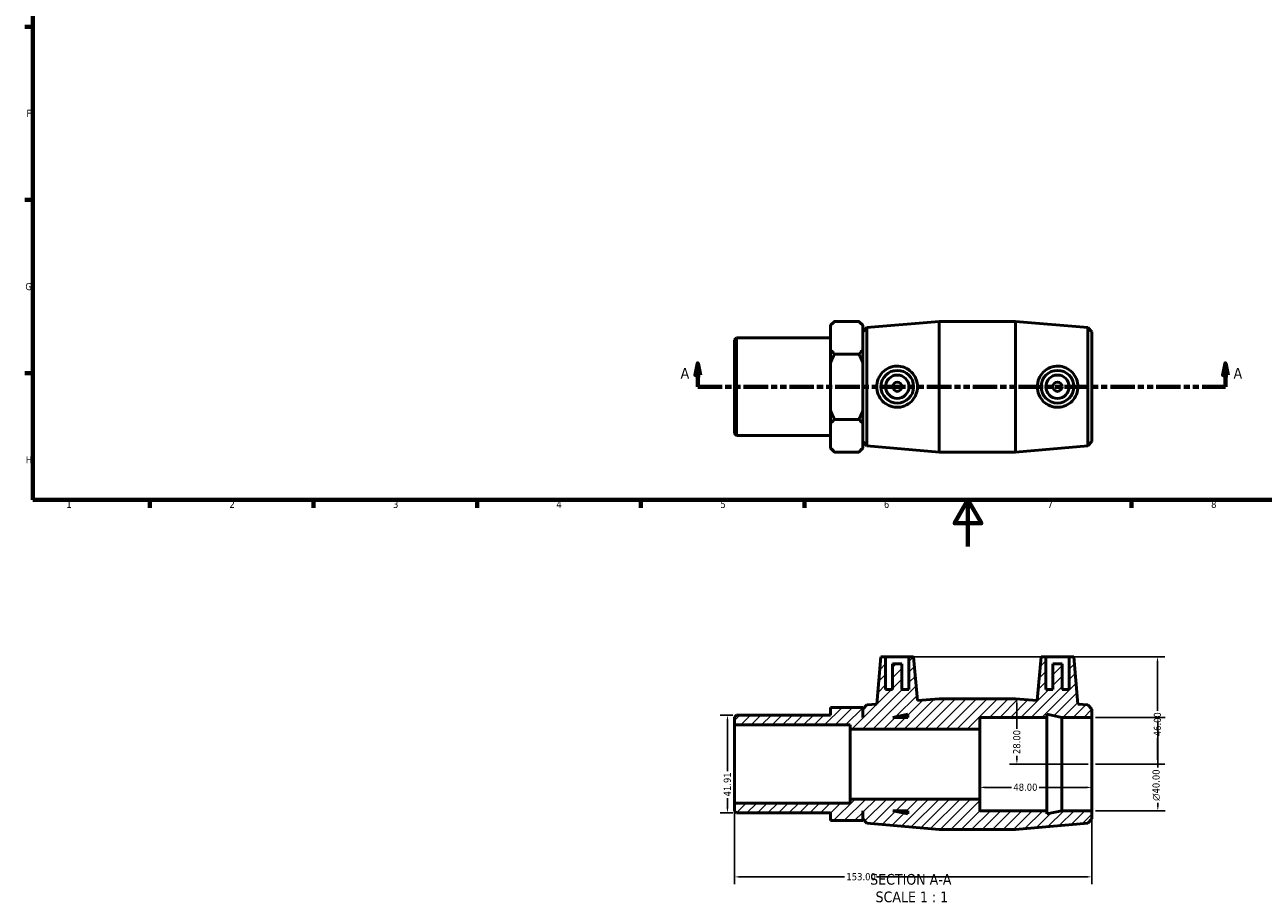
# Model space of a CAD drawing. Header units: millimetres. Extents: x 0 to 895, y -151 to 594.
# Tile 1 of 3: x 17 to 547, y -151 to 224. Entities that reach past the tile are written whole.
import ezdxf

# ---------------------------------------------------------------- set-up
doc = ezdxf.new("R2010")
doc.units = ezdxf.units.MM
doc.linetypes.add('DOUBLE_DASH_CHAIN', pattern=[1.2403, 0.6614, -0.0827, 0.1654, -0.0827, 0.1654, -0.0827])
for name, color, linetype, lineweight in [('Border (ANSI)', 7, 'Continuous', 70), ('Dimension (ANSI)', 7, 'Continuous', 25), ('Hatch (ANSI)', 7, 'Continuous', 18), ('Section Line (ANSI)', 7, 'DOUBLE_DASH_CHAIN', 70), ('Symbol (ANSI)', 7, 'Continuous', 25), ('Visible (ANSI)', 7, 'Continuous', 50)]:
    doc.layers.add(name, color=color, linetype=linetype, lineweight=lineweight)
doc.styles.add('Label Text (ANSI)', font='tahoma.ttf')
doc.styles.add('Note Text (ANSI)', font='tahoma.ttf')
doc.dimstyles.new('Default - mm (ANSI)', dxfattribs={"dimtxt": 3.048, "dimasz": 2.5, "dimexe": 3.175, "dimexo": 1.6002, "dimgap": 0.8, "dimtad": 0, "dimtoh": 1, "dimrnd": 1e-08, "dimzin": 4, "dimdsep": 46, "dimtxsty": 'Note Text (ANSI)', "dimcen": 0.09, "dimdle": 10, "dimclrd": 256, "dimclre": 256, "dimclrt": 230, "dimadec": 1, "dimazin": 1, "dimtfac": 1, "dimtofl": 0, "dimtmove": 0, "dimatfit": 3, "dimfxl": 1, "dimtolj": 1, "dimtzin": 4, "dimlwd": -1, "dimlwe": -1, "dimarcsym": 0})

# ---------------------------------------------------------------- blocks, each defined once
blk = doc.blocks.new('Borders Default Border')
at = {"layer": 'Border (ANSI)'}
for p, q in [((20, 222.75), (16.55, 222.75)), ((20, 148.5), (16.55, 148.5)), ((20, 74.25), (16.55, 74.25)), ((70.08, 20), (70.08, 16.55)), ((140.17, 20), (140.17, 16.55)), ((210.25, 20), (210.25, 16.55)), ((280.33, 20), (280.33, 16.55)), ((350.42, 20), (350.42, 16.55)), ((490.58, 20), (490.58, 16.55))]:
    blk.add_line(p, q, dxfattribs=at)
at = {"layer": 'Border (ANSI)', "flags": 128}
for points in [[(20, 20), (20, 574), (821, 574), (821, 20), (20, 20)], [(420.5, 0), (420.5, 20), (414.73, 10), (426.27, 10), (420.5, 20)]]:
    blk.add_lwpolyline(points, dxfattribs=at)
at = {"layer": 'Border (ANSI)', "color": 230, "true_color": 0xff0080, "char_height": 3.05, "attachment_point": 7, "style": 'Note Text (ANSI)'}
for s, insert in [('F', (17.29, 184.1)), ('G', (16.81, 109.79)), ('H', (16.97, 35.6)), ('1', (34.35, 16.55)), ('2', (104.2, 16.55)), ('3', (174.26, 16.49)), ('4', (244.23, 16.55)), ('5', (314.48, 16.49)), ('6', (384.49, 16.49)), ('7', (454.6, 16.55)), ('8', (524.63, 16.48))]:
    blk.add_mtext(s, dxfattribs=dict(at, insert=insert))
blk = doc.blocks.new('2dTransSection0')
at = {"layer": 'Section Line (ANSI)', "linetype": 'Continuous'}
for p, q in [((304.79, 78.49), (303.79, 73.49)), ((304.79, 73.49), (304.79, 78.49)), ((305.79, 73.49), (304.79, 78.49)), ((530.76, 78.49), (529.76, 73.49)), ((530.76, 73.49), (530.76, 78.49)), ((531.76, 73.49), (530.76, 78.49)), ((303.79, 73.49), (305.79, 73.49)), ((304.79, 68.49), (304.79, 73.49)), ((529.76, 73.49), (531.76, 73.49)), ((530.76, 68.49), (530.76, 73.49)), ((304.79, 68.49), (314.82, 68.49)), ((520.73, 68.49), (530.76, 68.49))]:
    blk.add_line(p, q, dxfattribs=at)
at = {"layer": 'Section Line (ANSI)', "linetype": 'DOUBLE_DASH_CHAIN', "ltscale": 15.827467}
blk.add_line((304.79, 68.49), (530.76, 68.49), dxfattribs=at)
at = {"layer": 'Section Line (ANSI)', "linetype": 'Continuous', "flags": 128}
for points in [[(305.79, 73.49), (304.79, 78.49), (303.79, 73.49), (305.79, 73.49)], [(531.76, 73.49), (530.76, 78.49), (529.76, 73.49), (531.76, 73.49)]]:
    blk.add_lwpolyline(points, dxfattribs=at)
at = {"layer": 'Section Line (ANSI)'}
for points in [[(305.79, 73.49), (304.79, 78.49), (303.79, 73.49), (305.79, 73.49)], [(531.76, 73.49), (530.76, 78.49), (529.76, 73.49), (531.76, 73.49)]]:
    blk.add_solid(points, dxfattribs=at)
at = {"layer": 'Section Line (ANSI)', "char_height": 4.57, "attachment_point": 7, "style": 'Label Text (ANSI)'}
for insert in [(297.43, 71.99), (534.23, 71.99)]:
    blk.add_mtext('A', dxfattribs=dict(at, insert=insert))
blk = doc.blocks.new('*D7')
at = {"layer": 'Defpoints', "color": 0, "transparency": 16777216}
for p in [(425.53, -93.23), (473.53, -93.23), (425.53, -103.23)]:
    blk.add_point(p, dxfattribs=at)
at = {"layer": 'Dimension (ANSI)', "transparency": 16777216}
for p, q in [((428.03, -103.23), (439.15, -103.23)), ((471.03, -103.23), (450.92, -103.23))]:
    blk.add_line(p, q, dxfattribs=at)
for points in [[(428.03, -102.82), (428.03, -103.65), (425.53, -103.23)], [(471.03, -102.82), (471.03, -103.65), (473.53, -103.23)]]:
    blk.add_solid(points, dxfattribs=at)
at = {"layer": 'Dimension (ANSI)', "color": 230, "true_color": 0xff0080, "transparency": 16777216, "insert": (439.95, -101.64), "char_height": 3.048, "attachment_point": 1, "style": 'Note Text (ANSI)'}
blk.add_mtext('\\A1;48.00', dxfattribs=at)
blk = doc.blocks.new('*D8')
at = {"layer": 'Defpoints', "color": 0, "transparency": 16777216}
for p in [(473.53, -73.23), (473.53, -113.23), (501.8, -113.23)]:
    blk.add_point(p, dxfattribs=at)
at = {"layer": 'Dimension (ANSI)', "transparency": 16777216}
for p, q in [((475.13, -73.23), (504.98, -73.23)), ((501.8, -75.73), (501.8, -94.64)), ((501.8, -110.73), (501.8, -109.79)), ((475.13, -113.23), (504.98, -113.23))]:
    blk.add_line(p, q, dxfattribs=at)
for points in [[(501.38, -75.73), (502.22, -75.73), (501.8, -73.23)], [(501.38, -110.73), (502.22, -110.73), (501.8, -113.23)]]:
    blk.add_solid(points, dxfattribs=at)
at = {"layer": 'Dimension (ANSI)', "color": 230, "true_color": 0xff0080, "transparency": 16777216, "insert": (499.51, -108.99), "char_height": 3.048, "attachment_point": 1, "rotation": 90, "style": 'Note Text (ANSI)'}
blk.add_mtext('\\A1;\\fAIGDT|b0|i0;\\H3.0480;\\ln\\fTahoma|b0|i0;\\H3.0480;40.00', dxfattribs=at)
blk = doc.blocks.new('*D9')
at = {"layer": 'Defpoints', "color": 0, "transparency": 16777216}
for p in [(321.37, -72.28), (317.49, -114.19), (321.37, -114.19)]:
    blk.add_point(p, dxfattribs=at)
at = {"layer": 'Dimension (ANSI)', "transparency": 16777216}
for p, q in [((319.77, -72.28), (314.31, -72.28)), ((317.49, -74.78), (317.49, -96.28)), ((317.49, -111.69), (317.49, -107.89)), ((319.77, -114.19), (314.31, -114.19))]:
    blk.add_line(p, q, dxfattribs=at)
for points in [[(317.07, -74.78), (317.91, -74.78), (317.49, -72.28)], [(317.07, -111.69), (317.91, -111.69), (317.49, -114.19)]]:
    blk.add_solid(points, dxfattribs=at)
at = {"layer": 'Dimension (ANSI)', "color": 230, "true_color": 0xff0080, "transparency": 16777216, "insert": (315.9, -107.09), "char_height": 3.048, "attachment_point": 1, "rotation": 90, "style": 'Note Text (ANSI)'}
blk.add_mtext('\\A1;41.91', dxfattribs=at)
blk = doc.blocks.new('*D10')
at = {"layer": 'Defpoints', "color": 0, "transparency": 16777216}
for p in [(320.53, -110), (473.53, -113.23), (473.53, -141.57)]:
    blk.add_point(p, dxfattribs=at)
at = {"layer": 'Dimension (ANSI)', "transparency": 16777216}
for p, q in [((320.53, -111.6), (320.53, -144.75)), ((473.53, -114.83), (473.53, -144.75)), ((323.03, -141.57), (367.64, -141.57)), ((471.03, -141.57), (381.32, -141.57))]:
    blk.add_line(p, q, dxfattribs=at)
for points in [[(323.03, -141.15), (323.03, -141.99), (320.53, -141.57)], [(471.03, -141.15), (471.03, -141.99), (473.53, -141.57)]]:
    blk.add_solid(points, dxfattribs=at)
at = {"layer": 'Dimension (ANSI)', "color": 230, "true_color": 0xff0080, "transparency": 16777216, "insert": (368.44, -139.98), "char_height": 3.048, "attachment_point": 1, "style": 'Note Text (ANSI)'}
blk.add_mtext('\\A1;153.00', dxfattribs=at)
blk = doc.blocks.new('*D11')
at = {"layer": 'Defpoints', "color": 0, "transparency": 16777216}
for p in [(395.23, -47.23), (473.53, -93.23), (501.67, -93.23)]:
    blk.add_point(p, dxfattribs=at)
at = {"layer": 'Dimension (ANSI)', "transparency": 16777216}
for p, q in [((396.83, -47.23), (504.84, -47.23)), ((501.67, -49.73), (501.67, -70.35)), ((501.67, -90.73), (501.67, -82.12)), ((475.13, -93.23), (504.84, -93.23))]:
    blk.add_line(p, q, dxfattribs=at)
for points in [[(501.25, -49.73), (502.08, -49.73), (501.67, -47.23)], [(501.25, -90.73), (502.08, -90.73), (501.67, -93.23)]]:
    blk.add_solid(points, dxfattribs=at)
at = {"layer": 'Dimension (ANSI)', "color": 230, "true_color": 0xff0080, "transparency": 16777216, "insert": (500.08, -81.32), "char_height": 3.048, "attachment_point": 1, "rotation": 90, "style": 'Note Text (ANSI)'}
blk.add_mtext('\\A1;46.00', dxfattribs=at)
blk = doc.blocks.new('*D12')
at = {"layer": 'Defpoints', "color": 0, "transparency": 16777216}
for p in [(440.86, -65.23), (441.43, -93.23), (473.53, -93.23)]:
    blk.add_point(p, dxfattribs=at)
at = {"layer": 'Dimension (ANSI)', "transparency": 16777216}
for p, q in [((441.43, -67.73), (441.43, -78.11)), ((441.43, -90.73), (441.43, -89.74)), ((471.93, -93.23), (438.25, -93.23))]:
    blk.add_line(p, q, dxfattribs=at)
for points in [[(441.01, -67.73), (441.85, -67.73), (441.43, -65.23)], [(441.01, -90.73), (441.85, -90.73), (441.43, -93.23)]]:
    blk.add_solid(points, dxfattribs=at)
at = {"layer": 'Dimension (ANSI)', "color": 230, "true_color": 0xff0080, "transparency": 16777216, "insert": (439.84, -88.94), "char_height": 3.048, "attachment_point": 1, "rotation": 90, "style": 'Note Text (ANSI)'}
blk.add_mtext('\\A1;28.00', dxfattribs=at)

msp = doc.modelspace()

# ---------------------------------------------------------------- hatches: boundary and pattern name
at = {"layer": 'Hatch (ANSI)'}
h = msp.add_hatch(dxfattribs=at)
h.set_pattern_fill('ANSI31', color=256, scale=25.4, style=0)
h.set_pattern_definition([(45, (0, 0), (-2.245064, 2.245064), [])])
h.paths.add_polyline_path([(425.531, -108.232), (370.031, -108.232), (370.031, -109.996), (320.531, -109.996), (320.531, -113.349), (321.369, -114.187), (361.681, -114.187), (361.681, -117.481), (375.431, -117.481), (375.431, -113.232), (375.531, -113.232), (375.531, -116.752), (377.205, -118.576), (408.198, -121.232), (440.865, -121.232), (471.857, -118.576), (473.531, -116.752), (473.531, -113.232), (460.731, -113.232), (454.331, -114.593), (454.331, -113.232), (425.531, -113.232)])
h.paths.add_polyline_path([(394.731, -114.593), (388.331, -113.232), (394.731, -113.232)], flags=0)
h.paths.add_polyline_path([(395.231, -47.232), (395.231, -61.232), (392.231, -61.232), (392.231, -50.232), (388.231, -50.232), (388.231, -61.232), (385.231, -61.232), (385.231, -47.232), (383.231, -47.232), (381.456, -67.525), (377.205, -67.889), (375.531, -69.712), (375.531, -73.232), (375.431, -73.232), (375.431, -68.984), (361.681, -68.984), (361.681, -72.277), (321.369, -72.277), (320.531, -73.116), (320.531, -76.468), (370.031, -76.468), (370.031, -78.232), (425.531, -78.232), (425.531, -73.232), (454.331, -73.232), (454.331, -71.872), (460.731, -73.232), (473.531, -73.232), (473.531, -69.712), (471.857, -67.889), (467.607, -67.525), (465.831, -47.232), (463.831, -47.232), (463.831, -61.232), (460.831, -61.232), (460.831, -50.232), (456.831, -50.232), (456.831, -61.232), (453.831, -61.232), (453.831, -47.232), (451.831, -47.232), (450.187, -66.032), (440.865, -65.232), (408.198, -65.232), (398.876, -66.032), (397.231, -47.232)])
h.paths.add_polyline_path([(388.331, -73.232), (394.731, -71.872), (394.731, -73.232)], flags=0)

# ---------------------------------------------------------------- linework, layer by layer
at = {"layer": 'Visible (ANSI)'}
for p, q in [((361.681, 94.807), (363.361, 96.487)), ((373.751, 96.487), (363.361, 96.487)), ((375.431, 94.807), (373.751, 96.487)), ((377.205, 93.83), (408.198, 96.487)), ((408.198, 40.487), (408.198, 96.487)), ((408.198, 96.487), (440.865, 96.487)), ((440.865, 40.487), (440.865, 96.487)), ((471.857, 93.83), (440.865, 96.487)), ((361.681, 94.604), (361.681, 94.807)), ((361.681, 84.37), (361.681, 94.604)), ((375.431, 94.807), (375.431, 94.604)), ((375.431, 94.604), (375.431, 84.37)), ((375.531, 92.007), (377.205, 93.83)), ((375.531, 44.967), (375.531, 92.007)), ((377.205, 93.83), (377.205, 43.143)), ((471.857, 43.143), (471.857, 93.83)), ((473.531, 92.007), (471.857, 93.83)), ((473.531, 92.007), (473.531, 44.967)), ((320.531, 88.604), (321.369, 89.442)), ((320.531, 48.37), (320.531, 88.604)), ((321.369, 89.442), (321.369, 47.532)), ((321.369, 89.442), (361.681, 89.442)), ((375.431, 88.487), (375.531, 88.487)), ((361.681, 78.721), (361.681, 84.37)), ((373.751, 82.487), (363.361, 82.487)), ((375.431, 84.37), (375.431, 78.721)), ((361.681, 58.253), (361.681, 78.721)), ((375.431, 78.721), (375.431, 58.253)), ((361.681, 52.604), (361.681, 58.253)), ((373.751, 54.487), (363.361, 54.487)), ((375.431, 58.253), (375.431, 52.604)), ((320.531, 48.37), (321.369, 47.532)), ((361.681, 42.37), (361.681, 52.604)), ((375.431, 52.604), (375.431, 42.37)), ((375.431, 48.487), (375.531, 48.487)), ((321.369, 47.532), (361.681, 47.532)), ((375.531, 44.967), (377.205, 43.143)), ((377.205, 43.143), (408.198, 40.487)), ((471.857, 43.143), (440.865, 40.487)), ((473.531, 44.967), (471.857, 43.143)), ((361.681, 42.167), (361.681, 42.37)), ((361.681, 42.167), (363.361, 40.487)), ((363.361, 40.487), (373.751, 40.487)), ((375.431, 42.167), (373.751, 40.487)), ((375.431, 42.37), (375.431, 42.167)), ((408.198, 40.487), (440.865, 40.487)), ((383.231, -47.232), (381.456, -67.525)), ((385.231, -47.232), (383.231, -47.232)), ((385.231, -61.232), (385.231, -47.232)), ((385.231, -47.232), (395.231, -47.232)), ((395.231, -47.232), (395.231, -61.232)), ((397.231, -47.232), (395.231, -47.232)), ((398.876, -66.032), (397.231, -47.232)), ((451.831, -47.232), (450.187, -66.032)), ((453.831, -47.232), (451.831, -47.232)), ((453.831, -61.232), (453.831, -47.232)), ((453.831, -47.232), (463.831, -47.232)), ((465.831, -47.232), (463.831, -47.232)), ((463.831, -47.232), (463.831, -61.232)), ((467.607, -67.525), (465.831, -47.232)), ((392.231, -50.232), (388.231, -50.232)), ((388.231, -50.232), (388.231, -61.232)), ((392.231, -61.232), (392.231, -50.232)), ((460.831, -50.232), (456.831, -50.232)), ((456.831, -50.232), (456.831, -61.232)), ((460.831, -61.232), (460.831, -50.232)), ((388.231, -61.232), (385.231, -61.232)), ((395.231, -61.232), (392.231, -61.232)), ((456.831, -61.232), (453.831, -61.232)), ((463.831, -61.232), (460.831, -61.232)), ((377.205, -67.889), (375.531, -69.712)), ((381.456, -67.525), (377.205, -67.889)), ((408.198, -65.232), (398.876, -66.032)), ((440.865, -65.232), (408.198, -65.232)), ((450.187, -66.032), (440.865, -65.232)), ((471.857, -67.889), (467.607, -67.525)), ((473.531, -69.712), (471.857, -67.889)), ((321.369, -72.277), (320.531, -73.116)), ((320.531, -73.116), (320.531, -76.468)), ((361.681, -72.277), (321.369, -72.277)), ((375.431, -68.984), (361.681, -68.984)), ((361.681, -68.984), (361.681, -72.277)), ((375.431, -73.232), (375.431, -68.984)), ((375.531, -73.232), (375.431, -73.232)), ((375.531, -69.712), (375.531, -73.232)), ((388.331, -73.232), (394.731, -71.872)), ((394.731, -73.232), (388.331, -73.232)), ((394.731, -71.872), (394.731, -73.232)), ((425.531, -78.232), (425.531, -73.232)), ((425.531, -73.232), (454.331, -73.232)), ((454.331, -73.232), (454.331, -71.872)), ((454.331, -71.872), (460.731, -73.232)), ((454.331, -113.232), (454.331, -73.232)), ((460.731, -73.232), (473.531, -73.232)), ((460.731, -113.232), (460.731, -73.232)), ((473.531, -73.232), (473.531, -69.712)), ((473.531, -113.232), (473.531, -73.232)), ((320.531, -76.468), (370.031, -76.468)), ((320.531, -109.996), (320.531, -76.468)), ((370.031, -76.468), (370.031, -78.232)), ((370.031, -78.232), (425.531, -78.232)), ((370.031, -108.232), (370.031, -78.232)), ((425.531, -108.232), (425.531, -78.232)), ((370.031, -109.996), (320.531, -109.996)), ((320.531, -109.996), (320.531, -113.349)), ((425.531, -108.232), (370.031, -108.232)), ((370.031, -108.232), (370.031, -109.996)), ((425.531, -113.232), (425.531, -108.232)), ((320.531, -113.349), (321.369, -114.187)), ((321.369, -114.187), (361.681, -114.187)), ((361.681, -114.187), (361.681, -117.481)), ((375.431, -117.481), (375.431, -113.232)), ((375.431, -113.232), (375.531, -113.232)), ((375.531, -113.232), (375.531, -116.752)), ((394.731, -114.593), (388.331, -113.232)), ((388.331, -113.232), (394.731, -113.232)), ((394.731, -113.232), (394.731, -114.593)), ((454.331, -113.232), (425.531, -113.232)), ((460.731, -113.232), (454.331, -114.593)), ((454.331, -114.593), (454.331, -113.232)), ((473.531, -113.232), (460.731, -113.232)), ((473.531, -116.752), (473.531, -113.232)), ((361.681, -117.481), (375.431, -117.481)), ((375.531, -116.752), (377.205, -118.576)), ((377.205, -118.576), (408.198, -121.232)), ((408.198, -121.232), (440.865, -121.232)), ((440.865, -121.232), (471.857, -118.576)), ((471.857, -118.576), (473.531, -116.752))]:
    msp.add_line(p, q, dxfattribs=at)
for centre, radius in [((390.231, 68.487), 7), ((458.831, 68.487), 7), ((390.231, 68.487), 5), ((390.231, 68.487), 2), ((458.831, 68.487), 5), ((458.831, 68.487), 2)]:
    msp.add_circle(centre, radius, dxfattribs=at)
for points in [[(361.681, 94.604), (362.391, 95.516), (363.361, 96.487)], [(373.751, 96.487), (374.722, 95.516), (375.431, 94.604)], [(363.361, 82.487), (362.391, 83.457), (361.681, 84.37)], [(361.681, 78.721), (362.391, 80.546), (363.361, 82.487)], [(375.431, 84.37), (374.722, 83.457), (373.751, 82.487)], [(373.751, 82.487), (374.722, 80.546), (375.431, 78.721)], [(363.361, 54.487), (362.391, 56.428), (361.681, 58.253)], [(361.681, 52.604), (362.391, 53.516), (363.361, 54.487)], [(375.431, 58.253), (374.722, 56.428), (373.751, 54.487)], [(373.751, 54.487), (374.722, 53.516), (375.431, 52.604)], [(363.361, 40.487), (362.391, 41.457), (361.681, 42.37)], [(375.431, 42.37), (374.722, 41.457), (373.751, 40.487)]]:
    msp.add_rational_spline(points, [1, 1.00241153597, 1], degree=2, dxfattribs=at)
for points, knots in [([(389.915, 59.647), (388.837, 59.678), (387.693, 59.928), (385.603, 60.865), (384.657, 61.552), (383.167, 63.111), (382.522, 64.093), (381.666, 66.236), (381.456, 67.397), (381.456, 69.576), (381.666, 70.738), (382.522, 72.881), (383.167, 73.863), (384.657, 75.422), (385.603, 76.109), (387.693, 77.046), (388.837, 77.295), (391.065, 77.359), (392.278, 77.149), (394.495, 76.252), (395.5, 75.565), (397.068, 73.989), (397.745, 72.998), (398.65, 70.812), (398.876, 69.616), (398.876, 67.358), (398.65, 66.161), (397.745, 63.975), (397.068, 62.985), (395.5, 61.409), (394.495, 60.722), (392.278, 59.824), (391.065, 59.615), (389.915, 59.647)], [0, 0, 0, 0, 0.3245694, 0.3245694, 0.6491388, 0.6491388, 0.9759612, 0.9759612, 1.3027836, 1.3027836, 1.629606, 1.629606, 1.9564284, 1.9564284, 2.2809978, 2.2809978, 2.6055672, 2.6055672, 2.9516049, 2.9516049, 3.2976426, 3.2976426, 3.6363556, 3.6363556, 3.9750687, 3.9750687, 4.3137818, 4.3137818, 4.6524948, 4.6524948, 4.9985325, 4.9985325, 5.3445702, 5.3445702, 5.3445702, 5.3445702]), ([(459.147, 59.647), (457.998, 59.615), (456.784, 59.824), (454.568, 60.722), (453.563, 61.409), (451.994, 62.985), (451.317, 63.975), (450.413, 66.161), (450.187, 67.358), (450.187, 69.616), (450.413, 70.812), (451.317, 72.998), (451.994, 73.989), (453.563, 75.565), (454.568, 76.252), (456.784, 77.149), (457.998, 77.359), (460.225, 77.295), (461.369, 77.046), (463.46, 76.109), (464.406, 75.422), (465.896, 73.863), (466.541, 72.881), (467.396, 70.738), (467.607, 69.576), (467.607, 67.397), (467.396, 66.236), (466.541, 64.093), (465.896, 63.111), (464.406, 61.552), (463.46, 60.865), (461.369, 59.928), (460.225, 59.678), (459.147, 59.647)], [0, 0, 0, 0, 0.3460377, 0.3460377, 0.6920754, 0.6920754, 1.0307884, 1.0307884, 1.3695015, 1.3695015, 1.7082146, 1.7082146, 2.0469276, 2.0469276, 2.3929653, 2.3929653, 2.739003, 2.739003, 3.0635724, 3.0635724, 3.3881418, 3.3881418, 3.7149642, 3.7149642, 4.0417866, 4.0417866, 4.368609, 4.368609, 4.6954314, 4.6954314, 5.0200008, 5.0200008, 5.3445702, 5.3445702, 5.3445702, 5.3445702])]:
    msp.add_open_spline(points, degree=3, knots=knots, dxfattribs=at)

# ---------------------------------------------------------------- block references
msp.add_blockref('Borders Default Border', (0, 0))
at = {"layer": 'Section Line (ANSI)'}
msp.add_blockref('2dTransSection0', (0, 0), dxfattribs=at)

# ---------------------------------------------------------------- texts
at = {"layer": 'Symbol (ANSI)', "char_height": 4.572, "attachment_point": 7, "style": 'Label Text (ANSI)'}
for s, insert in [('SECTION A-A', (378.607, -144.997)), ('SCALE 1 : 1', (380.926, -152.51))]:
    msp.add_mtext(s, dxfattribs=dict(at, insert=insert))

# ---------------------------------------------------------------- dimensions: what is measured, and where the dimension line sits
at = {"layer": 'Dimension (ANSI)'}
for base, p1, p2, angle, override, picture, middle in [((501.667, -93.232), (395.231, -47.232), (473.531, -93.232), 90, {"dimtoh": 0, "dimdec": 2, "dimtp": 0, "dimtm": 0, "dimtdec": 2, "dimatfit": 1}, '*D11', (501.667, -76.232)), ((441.43, -93.232), (440.865, -65.232), (473.531, -93.232), 90, {"dimtoh": 0, "dimdec": 2, "dimse1": 1, "dimtp": 0, "dimtm": 0, "dimtdec": 2, "dimatfit": 1}, '*D12', (441.43, -83.923)), ((317.489, -114.187), (321.369, -72.277), (321.369, -114.187), 90, {"dimtoh": 0, "dimdec": 2, "dimtp": 0, "dimtm": 0, "dimtdec": 2, "dimatfit": 1}, '*D9', (317.489, -102.084)), ((425.531, -103.232), (473.531, -93.232), (425.531, -93.232), 180, {"dimtoh": 0, "dimdec": 2, "dimse1": 1, "dimse2": 1, "dimtp": 0, "dimtm": 0, "dimtdec": 2, "dimatfit": 1}, '*D7', (445.031, -103.232)), ((473.531, -141.57), (320.531, -109.996), (473.531, -113.232), 180, {"dimtoh": 0, "dimdec": 2, "dimtp": 0, "dimtm": 0, "dimtdec": 2, "dimatfit": 1}, '*D10', (374.484, -141.57))]:
    dim = msp.add_linear_dim(base=base, p1=p1, p2=p2, angle=angle, dimstyle='Default - mm (ANSI)', override=override, dxfattribs=at)
    dim.commit()
    dim.dimension.update_dxf_attribs({"geometry": picture, "text_midpoint": middle, "dimtype": 160})
dim = msp.add_linear_dim(base=(501.801, -113.232), p1=(473.531, -73.232), p2=(473.531, -113.232), angle=90, text='\\fAIGDT|b0|i0;\\H3.0480;\\ln\\fTahoma|b0|i0;\\H3.0480;<>', dimstyle='Default - mm (ANSI)', override={"dimtoh": 0, "dimdec": 2, "dimtp": 0, "dimtm": 0, "dimtdec": 2, "dimatfit": 1}, dxfattribs=at)
dim.commit()
dim.dimension.update_dxf_attribs({"geometry": '*D8', "text_midpoint": (501.801, -102.215), "dimtype": 160})

doc.saveas('drawing.dxf')
